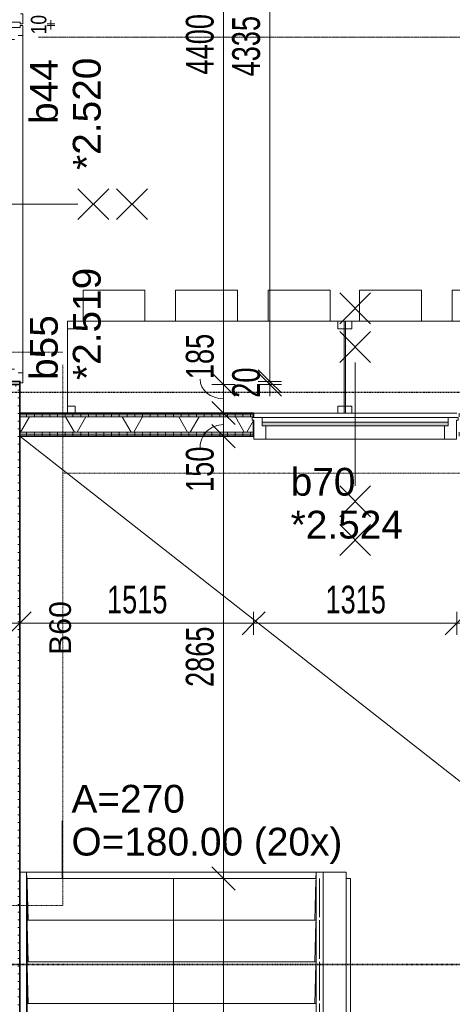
# Model space of a CAD drawing. Header units: millimetres. Extents: x -80560 to 110805, y -11020 to 52719.
# Tile 101 of 182: x 53495 to 56296, y 31235 to 37613. Entities that reach past the tile are written whole.
import ezdxf

# ---------------------------------------------------------------- set-up
doc = ezdxf.new("R2010")
doc.units = ezdxf.units.MM
for name, pattern in [('CENTER2', [20, 8, -4, 4, -4]), ('DASHDOT2', [8, 4, -2, 0, -2]), ('DASHED2', [6, 4, -2]), ('DASHED2-1', [3, 2, -1])]:
    doc.linetypes.add(name, pattern=pattern)
for name, color, linetype, lineweight in [('A-ANNO-DIMS', 211, 'Continuous', 9), ('A-ANNO-DIMS-100', 211, 'Continuous', 9), ('A-ANNO-NOTE', 131, 'Continuous', 18), ('A-AREA', 32, 'DASHED2', 18), ('A-DETL', 90, 'Continuous', 18), ('A-DETL-GENF', 92, 'Continuous', 18), ('A-DETL-MBND', 5, 'Continuous', 18), ('A-DOOR', 31, 'Continuous', 18), ('A-GENM', 13, 'Continuous', 18), ('A-GLAZ', 151, 'Continuous', 18), ('A-GLAZ-IDEN', 152, 'Continuous', 18), ('A-WALL', 113, 'Continuous', 35), ('A-WALL-PATT', 111, 'Continuous', 35), ('G-ANNO-SYMB', 111, 'Continuous', 9), ('I-FURN', 30, 'Continuous', 18), ('I-WALL', 2, 'Continuous', 18), ('S-GRID', 1, 'Continuous', 9), ('S-STRS', 31, 'Continuous', 18), ('S-STRS-ANNO', 31, 'Continuous', 18), ('S-STRS-IDEN', 31, 'Continuous', 18)]:
    doc.layers.add(name, color=color, linetype=linetype, lineweight=lineweight)
doc.styles.add('Arial', font='arial.ttf', dxfattribs={"height": 180})
doc.styles.add('Arial_1', font='arial.ttf', dxfattribs={"height": 140})
doc.styles.add('Arial_6', font='arial.ttf', dxfattribs={"width": 0.7, "height": 180})
doc.styles.add('Arial_7', font='arial.ttf', dxfattribs={"width": 0.8, "height": 100})
doc.dimstyles.new('n3o_1_0', dxfattribs={"dimscale": 304.8, "dimtxt": 102.02594, "dimasz": 0, "dimexe": 0.082021, "dimexo": 0.0625, "dimgap": 0, "dimtad": 1, "dimdec": 0, "dimdsep": 46, "dimtxsty": 'Arial_7', "dimblk1": 'NONE', "dimblk2": 'NONE', "dimsah": 1, "dimcen": 0.09, "dimdle": 0.082021, "dimazin": 0, "dimtfac": 1, "dimtdec": 4, "dimtix": 1, "dimtmove": 0, "dimatfit": 3, "dimfxl": 0.082021, "dimfxlon": 1, "dimtvp": 1, "dimtolj": 1, "dimtzin": 0, "dimarcsym": 2})
doc.dimstyles.new('n3o_1_8_1', dxfattribs={"dimscale": 304.8, "dimtxt": 183.646692, "dimasz": 0.492126, "dimexe": 0.246063, "dimexo": 0.0625, "dimgap": 0.032808, "dimtad": 1, "dimdec": 0, "dimdsep": 46, "dimtxsty": 'Arial_6', "dimblk1": 'OBLIQUE', "dimblk2": 'OBLIQUE', "dimsah": 1, "dimcen": 0.09, "dimdle": 0.246063, "dimazin": 0, "dimtfac": 1, "dimtdec": 4, "dimtix": 1, "dimtmove": 1, "dimatfit": 3, "dimfxl": 0.246063, "dimfxlon": 1, "dimtvp": 1, "dimtolj": 1, "dimtzin": 0, "dimarcsym": 2})
doc.dimstyles.new('n3o_1_8_3', dxfattribs={"dimscale": 304.8, "dimtxt": 183.646692, "dimasz": 0.492126, "dimexe": 0.246063, "dimexo": 0.0625, "dimgap": 0.032808, "dimtad": 1, "dimdec": 0, "dimdsep": 46, "dimtxsty": 'Arial_6', "dimblk1": 'OBLIQUE', "dimblk2": 'OBLIQUE', "dimsah": 1, "dimcen": 0.09, "dimdle": 0.246063, "dimazin": 0, "dimtfac": 1, "dimtdec": 4, "dimtix": 1, "dimtmove": 0, "dimatfit": 3, "dimfxl": 0.246063, "dimfxlon": 1, "dimtvp": 1, "dimtolj": 1, "dimtzin": 0, "dimarcsym": 2})
pattern_1 = [(270, (61239.82, 35065), (50, 1e-13), [])]

# ---------------------------------------------------------------- blocks, each defined once
blk = doc.blocks.new('95251-Leonardo College Leiden_rvt-1-DO_02 tweede verdieping')
at = {"layer": 'A-GENM', "color": 170, "lineweight": 9}
for p, q in [((28600, 32090), (28645, 32090)), ((28645, 32090), (28646.9, 32050)), ((30520, 32090), (28645, 32090)), ((28645, 32090), (28646.9, 32050)), ((28645, 26962.7), (28645, 32090)), ((30518.1, 32050), (30520, 32090)), ((30518.1, 32050), (30520, 32090)), ((30520, 32090), (30565, 32090)), ((30520, 32090), (30520, 26962.7)), ((30518.1, 32050), (28647.5, 32050)), ((28647.5, 32020.2), (28653.8, 31780)), ((30511.2, 31780), (30518, 32040)), ((30517.9, 31780), (28647.5, 31780)), ((30511.2, 31510), (30518, 31770)), ((28647.5, 31750.2), (28653.8, 31510)), ((30517.9, 31510), (28647.5, 31510)), ((28647.5, 31480.2), (28653.8, 31240)), ((30511.2, 31240), (30518, 31500)), ((30517.9, 31240), (28647.5, 31240))]:
    blk.add_line(p, q, dxfattribs=at)
blk = doc.blocks.new('70_EHA_GEN_Aula tables - 70_EHA_GEN_workplaces tables-V2-DO_02 tweede verdieping')
at = {"layer": 'I-FURN'}
for p, q in [((-900, 295), (-900, 250)), ((-900, 250), (-900, 295)), ((-900, 295), (-900, -300)), ((-900, -300), (-900, 295)), ((-850, 250), (-850, 295)), ((-850, 295), (-850, 250)), ((850, 295), (850, 250)), ((850, 250), (850, 295)), ((900, 250), (900, 295)), ((900, 295), (900, 250)), ((900, -300), (900, 295)), ((900, 295), (900, -300)), ((-900, 250), (-891.25, 250)), ((-891.25, 250), (-900, 250)), ((-891.25, 250), (-850, 250)), ((-850, 250), (-891.25, 250)), ((850, 250), (900, 250)), ((900, 250), (850, 250)), ((-891.25, -250), (-900, -250)), ((-900, -250), (-900, -300)), ((-900, -300), (-900, -250)), ((-900, -250), (-891.25, -250)), ((-850, -250), (-891.25, -250)), ((-891.25, -250), (-850, -250)), ((-850, -300), (-850, -250)), ((-850, -250), (-850, -300)), ((900, -250), (850, -250)), ((850, -250), (850, -300)), ((850, -300), (850, -250)), ((850, -250), (900, -250)), ((900, -300), (900, -250)), ((900, -250), (900, -300)), ((-900, -300), (-891.25, -300)), ((-891.25, -300), (-900, -300)), ((-900, -300), (900, -300)), ((-891.25, -300), (-900, -300)), ((-891.25, -300), (-850, -300)), ((-850, -300), (-891.25, -300)), ((900, -300), (-891.25, -300)), ((-800, -300), (-800, -500)), ((-400, -500), (-400, -300)), ((-200, -300), (-200, -500)), ((200, -500), (200, -300)), ((400, -500), (400, -300)), ((800, -300), (800, -500)), ((850, -300), (900, -300)), ((900, -300), (850, -300)), ((-800, -500), (-400, -500)), ((-200, -500), (200, -500)), ((800, -500), (400, -500))]:
    blk.add_line(p, q, dxfattribs=at)
blk = doc.blocks.new('70_EHA_GEN_Aula tables - 70_EHA_GEN_workplaces tables-V3-DO_02 tweede verdieping')
at = {"layer": 'I-FURN'}
for p, q in [((-900, 295), (-900, 250)), ((-900, 250), (-900, 295)), ((-900, 295), (-900, -300)), ((-900, -300), (-900, 295)), ((-850, 250), (-850, 295)), ((-850, 295), (-850, 250)), ((850, 295), (850, 250)), ((850, 250), (850, 295)), ((900, 250), (900, 295)), ((900, 295), (900, 250)), ((900, -300), (900, 295)), ((900, 295), (900, -300)), ((-900, 250), (-898.75, 250)), ((-898.75, 250), (-900, 250)), ((-898.75, 250), (-850, 250)), ((-850, 250), (-898.75, 250)), ((850, 250), (891.25, 250)), ((891.25, 250), (850, 250)), ((891.25, 250), (900, 250)), ((900, 250), (891.25, 250)), ((-898.75, -250), (-900, -250)), ((-900, -250), (-900, -300)), ((-900, -300), (-900, -250)), ((-900, -250), (-898.75, -250)), ((-850, -250), (-898.75, -250)), ((-898.75, -250), (-850, -250)), ((-850, -300), (-850, -250)), ((-850, -250), (-850, -300)), ((891.25, -250), (850, -250)), ((850, -250), (850, -300)), ((850, -300), (850, -250)), ((850, -250), (891.25, -250)), ((900, -250), (891.25, -250)), ((891.25, -250), (900, -250)), ((900, -300), (900, -250)), ((900, -250), (900, -300)), ((-900, -300), (-898.75, -300)), ((-898.75, -300), (-900, -300)), ((-900, -300), (900, -300)), ((-898.75, -300), (-900, -300)), ((-898.75, -300), (-850, -300)), ((-850, -300), (-898.75, -300)), ((891.25, -300), (-898.75, -300)), ((-800, -300), (-800, -500)), ((-400, -500), (-400, -300)), ((-200, -300), (-200, -500)), ((200, -500), (200, -300)), ((400, -500), (400, -300)), ((800, -300), (800, -500)), ((850, -300), (891.25, -300)), ((891.25, -300), (850, -300)), ((891.25, -300), (900, -300)), ((900, -300), (891.25, -300)), ((900, -300), (891.25, -300)), ((-800, -500), (-400, -500)), ((-200, -500), (200, -500)), ((800, -500), (400, -500))]:
    blk.add_line(p, q, dxfattribs=at)
blk = doc.blocks.new('32_n3o_deur_dubbel - 90x139_25_K_930x2_2410x2030_60zs_glasdeur _kleefmagneet_-34331089-DO_02 tweede verdieping')
at = {"layer": 'A-GLAZ'}
for p, q in [((-950, 69.5), (-1015, 69.5)), ((-1015, 69.5), (-1015, 52.5)), ((-950, 55.5), (-950, 69.5)), ((1015, 69.5), (950, 69.5)), ((950, 69.5), (950, 55.5)), ((1015, 52.5), (1015, 69.5)), ((-1015, 52.5), (-1003, 52.5)), ((-1003, 52.5), (-1003, -52.5)), ((-925, -69.5), (-925, 15.5)), ((925, 15.5), (925, -69.5)), ((1003, -52.5), (1003, 52.5)), ((1003, 52.5), (1015, 52.5)), ((-1003, -52.5), (-1015, -52.5)), ((-1015, -52.5), (-1015, -69.5)), ((1015, -52.5), (1003, -52.5)), ((1015, -69.5), (1015, -52.5)), ((-1015, -69.5), (-925, -69.5)), ((925, -69.5), (1015, -69.5))]:
    blk.add_line(p, q, dxfattribs=at)
blk = doc.blocks.new('32_n3o_raam_h1xb1 - 90x139_25_K_2410x2315_60-34331233-DO_02 tweede verdieping')
at = {"layer": 'A-GLAZ'}
for p, q in [((-1157.5, 69.5), (-1157.5, 52.5)), ((-1092.5, 69.5), (-1157.5, 69.5)), ((-1092.5, 39.5), (-1092.5, 69.5)), ((-1092.5, 69.5), (1092.5, 69.5)), ((1157.5, 69.5), (1092.5, 69.5)), ((1092.5, 69.5), (1092.5, 39.5)), ((1157.5, 52.5), (1157.5, 69.5)), ((-1157.5, 52.5), (-1145.5, 52.5)), ((-1145.5, 52.5), (-1145.5, -52.5)), ((-1067.5, -69.5), (-1067.5, 15.5)), ((1067.5, 15.5), (1067.5, -69.5)), ((1145.5, -52.5), (1145.5, 52.5)), ((1145.5, 52.5), (1157.5, 52.5)), ((-1145.5, -52.5), (-1157.5, -52.5)), ((-1157.5, -52.5), (-1157.5, -69.5)), ((1157.5, -52.5), (1145.5, -52.5)), ((1157.5, -69.5), (1157.5, -52.5)), ((-1157.5, -69.5), (-1067.5, -69.5)), ((1067.5, -69.5), (-1067.5, -69.5)), ((1067.5, -69.5), (1157.5, -69.5))]:
    blk.add_line(p, q, dxfattribs=at)
blk = doc.blocks.new('32_n3o_raam_h1xb1 - 90x139_25_M_1740x1335_60-33465254-DO_02 tweede verdieping')
at = {"layer": 'A-GLAZ'}
for p, q in [((-667.5, 45), (-667.5, 28)), ((-602.5, 45), (-667.5, 45)), ((-667.5, 28), (-655.5, 28)), ((-655.5, 28), (-655.5, -94)), ((-602.5, 15), (-602.5, 45)), ((-602.5, 45), (602.5, 45)), ((667.5, 45), (602.5, 45)), ((602.5, 45), (602.5, 15)), ((655.5, -94), (655.5, 28)), ((655.5, 28), (667.5, 28)), ((667.5, 28), (667.5, 45)), ((-577.5, -94), (-577.5, -9)), ((577.5, -9), (577.5, -94)), ((-655.5, -94), (-577.5, -94)), ((577.5, -94), (-577.5, -94)), ((577.5, -94), (655.5, -94))]:
    blk.add_line(p, q, dxfattribs=at)
blk = doc.blocks.new('30_n3o_raam_vast - 24mm_60min-32848161-DO_02 tweede verdieping')
at = {"layer": 'A-DOOR'}
blk.add_hatch(color=256, dxfattribs=at).paths.add_polyline_path([(0, 0), (0, 24), (-1205, 24), (-1205, 0), (-291, 0)], flags=0)
for p, q in [((0, 24), (-1205, 24)), ((-1205, 24), (-1205, 0)), ((-1205, 0), (0, 0)), ((0, 0), (0, 24))]:
    blk.add_line(p, q, dxfattribs=at)
blk = doc.blocks.new('01_n3o_symbool_lijn_met_tekst - brandwerend_B60-34231496-DO_02 tweede verdieping')
at = {"layer": 'A-DETL-GENF', "color": 3, "linetype": 'DASHDOT2'}
blk.add_line((0, 0), (14897.5, 0), dxfattribs=at)
blk = doc.blocks.new('01_n3o_symbool_lijn_met_tekst - brandwerend_B60-33466753-DO_02 tweede verdieping')
at = {"layer": 'A-DETL-GENF', "color": 3, "linetype": 'DASHDOT2'}
blk.add_line((0, 0), (2660, 0), dxfattribs=at)
blk = doc.blocks.new('01_n3o_symbool_lijn_met_tekst - brandwerend_B60-31704114-DO_02 tweede verdieping')
at = {"layer": 'A-DETL-GENF', "color": 3, "linetype": 'DASHDOT2'}
blk.add_line((0, 0), (3425, 0), dxfattribs=at)
blk = doc.blocks.new('01_n3o_symbool_lijn_met_tekst - brandwerend_B60-32507395-DO_02 tweede verdieping')
at = {"layer": 'A-DETL-GENF', "color": 3, "linetype": 'DASHDOT2'}
blk.add_line((0, 0), (3505, 0), dxfattribs=at)
blk = doc.blocks.new('DIMBLOCK350-DO_02 tweede verdieping')
at = {"layer": 'A-ANNO-DIMS-100'}
for p, q in [((54814.4, 39650), (54739.4, 39725)), ((54814.4, 39725), (54814.4, 35250)), ((54889.4, 39650), (54739.4, 39650)), ((54814.4, 39650), (54889.4, 39575)), ((54814.4, 39650), (54889.4, 39650)), ((54814.4, 35250), (54739.4, 35325)), ((54739.4, 35250), (54889.4, 35250)), ((54814.4, 35250), (54739.4, 35250)), ((54814.4, 35250), (54889.4, 35175))]:
    blk.add_line(p, q, dxfattribs=at)
at = {"layer": 'A-ANNO-DIMS-100', "color": 0, "insert": (54570.7, 37257.9), "char_height": 180, "width": 461.094, "attachment_point": 1, "rotation": 90, "line_spacing_factor": 0.941778, "style": 'Arial_6'}
blk.add_mtext('4400', dxfattribs=at)
blk = doc.blocks.new('_Oblique')
at = {"color": 0, "linetype": 'ByBlock', "lineweight": -2}
blk.add_line((-0.5, -0.5), (0.5, 0.5), dxfattribs=at)
blk = doc.blocks.new('DIMBLOCK351-DO_02 tweede verdieping')
at = {"layer": 'A-ANNO-DIMS-100'}
for p, q in [((54814.4, 35250), (54739.4, 35325)), ((54739.4, 35250), (54889.4, 35250)), ((54814.4, 35250), (54739.4, 35250)), ((54814.4, 35250), (54814.4, 35065)), ((54814.4, 35250), (54889.4, 35175)), ((54814.4, 35065), (54739.4, 35140)), ((54889.4, 35065), (54739.4, 35065)), ((54814.4, 35065), (54889.4, 34990)), ((54814.4, 35065), (54889.4, 35065))]:
    blk.add_line(p, q, dxfattribs=at)
blk.add_ellipse((54814.4, 35284.5), major_axis=(151.3, 0), ratio=0.839615, start_param=3.141593, end_param=4.712389, dxfattribs=at)
at = {"layer": 'A-ANNO-DIMS-100', "color": 0, "insert": (54570.7, 35284.5), "char_height": 180, "width": 345.821, "attachment_point": 1, "rotation": 90, "line_spacing_factor": 0.941778, "style": 'Arial_6'}
blk.add_mtext('185', dxfattribs=at)
blk = doc.blocks.new('DIMBLOCK352-DO_02 tweede verdieping')
at = {"layer": 'A-ANNO-DIMS-100'}
for p, q in [((54814.4, 35065), (54739.4, 35140)), ((54889.4, 35065), (54739.4, 35065)), ((54814.4, 35065), (54814.4, 34915)), ((54814.4, 35065), (54889.4, 34990)), ((54814.4, 35065), (54889.4, 35065)), ((54814.4, 34915), (54739.4, 34990)), ((54889.4, 34915), (54739.4, 34915)), ((54814.4, 34915), (54889.4, 34840)), ((54814.4, 34915), (54889.4, 34915))]:
    blk.add_line(p, q, dxfattribs=at)
blk.add_ellipse((54814.4, 34842.1), major_axis=(151.3, 0), ratio=0.977427, start_param=1.570796, end_param=3.141593, dxfattribs=at)
at = {"layer": 'A-ANNO-DIMS-100', "color": 0, "insert": (54570.7, 34554), "char_height": 180, "width": 345.821, "attachment_point": 1, "rotation": 90, "line_spacing_factor": 0.941778, "style": 'Arial_6'}
blk.add_mtext('150', dxfattribs=at)
blk = doc.blocks.new('DIMBLOCK353-DO_02 tweede verdieping')
at = {"layer": 'A-ANNO-DIMS-100'}
for p, q in [((54814.4, 34915), (54739.4, 34990)), ((54889.4, 34915), (54739.4, 34915)), ((54814.4, 34915), (54814.4, 32050)), ((54814.4, 34915), (54889.4, 34840)), ((54814.4, 34915), (54889.4, 34915)), ((54814.4, 32050), (54739.4, 32125)), ((54889.4, 32050), (54739.4, 32050)), ((54814.4, 32050), (54889.4, 31975)), ((54814.4, 32050), (54889.4, 32050))]:
    blk.add_line(p, q, dxfattribs=at)
at = {"layer": 'A-ANNO-DIMS-100', "color": 0, "insert": (54570.7, 33290.4), "char_height": 180, "width": 461.094, "attachment_point": 1, "rotation": 90, "line_spacing_factor": 0.941778, "style": 'Arial_6'}
blk.add_mtext('2865', dxfattribs=at)
blk = doc.blocks.new('DIMBLOCK354-DO_02 tweede verdieping')
at = {"layer": 'A-ANNO-DIMS-100'}
for p, q in [((54814.4, 32050), (54739.4, 32125)), ((54889.4, 32050), (54739.4, 32050)), ((54814.4, 32050), (54814.4, 26650)), ((54814.4, 32050), (54889.4, 31975)), ((54814.4, 32050), (54889.4, 32050)), ((54814.4, 26650), (54739.4, 26725)), ((54889.4, 26650), (54739.4, 26650)), ((54814.4, 26650), (54889.4, 26575)), ((54814.4, 26650), (54889.4, 26650))]:
    blk.add_line(p, q, dxfattribs=at)
at = {"layer": 'A-ANNO-DIMS-100', "color": 0, "insert": (54570.7, 29157.9), "char_height": 180, "width": 461.094, "attachment_point": 1, "rotation": 90, "line_spacing_factor": 0.941778, "style": 'Arial_6'}
blk.add_mtext('5400', dxfattribs=at)
blk = doc.blocks.new('DIMBLOCK405-DO_02 tweede verdieping')
at = {"layer": 'A-ANNO-DIMS-100'}
for p, q in [((53697.1, 37585), (53672.1, 37585)), ((53697.1, 37575), (53672.1, 37575)), ((53697.1, 37610), (53697.1, 37550)), ((53697.1, 37585), (53722.1, 37585)), ((53697.1, 37575), (53722.1, 37575))]:
    blk.add_line(p, q, dxfattribs=at)
at = {"layer": 'A-ANNO-DIMS-100', "color": 0, "insert": (53567.3, 37518.8), "char_height": 100, "width": 146.917, "attachment_point": 1, "rotation": 90, "line_spacing_factor": 0.941778, "style": 'Arial_7'}
blk.add_mtext('10', dxfattribs=at)
blk = doc.blocks.new('_None')
blk = doc.blocks.new('DIMBLOCK457-DO_02 tweede verdieping')
at = {"layer": 'A-ANNO-DIMS-100'}
for p, q in [((55114.4, 39605), (55039.4, 39680)), ((55039.4, 39605), (55189.4, 39605)), ((55114.4, 39605), (55039.4, 39605)), ((55114.4, 39605), (55114.4, 35270)), ((55114.4, 39605), (55189.4, 39530)), ((55114.4, 35270), (55039.4, 35345)), ((55039.4, 35270), (55189.4, 35270)), ((55114.4, 35270), (55039.4, 35270)), ((55114.4, 35270), (55189.4, 35195))]:
    blk.add_line(p, q, dxfattribs=at)
at = {"layer": 'A-ANNO-DIMS-100', "color": 0, "insert": (54870.7, 37245.4), "char_height": 180, "width": 461.094, "attachment_point": 1, "rotation": 90, "line_spacing_factor": 0.941778, "style": 'Arial_6'}
blk.add_mtext('4335', dxfattribs=at)
blk = doc.blocks.new('DIMBLOCK458-DO_02 tweede verdieping')
at = {"layer": 'A-ANNO-DIMS-100'}
for p, q in [((55114.4, 35270), (55039.4, 35345)), ((55114.4, 35250), (55039.4, 35325)), ((55039.4, 35270), (55189.4, 35270)), ((55114.4, 35270), (55039.4, 35270)), ((55114.4, 35270), (55114.4, 35175)), ((55114.4, 35270), (55189.4, 35195)), ((55039.4, 35250), (55189.4, 35250)), ((55114.4, 35250), (55039.4, 35250)), ((55114.4, 35250), (55189.4, 35175))]:
    blk.add_line(p, q, dxfattribs=at)
at = {"layer": 'A-ANNO-DIMS-100', "color": 0, "insert": (54870.7, 35163.9), "char_height": 180, "width": 230.547, "attachment_point": 1, "rotation": 90, "line_spacing_factor": 0.941778, "style": 'Arial_6'}
blk.add_mtext('20', dxfattribs=at)
blk = doc.blocks.new('DIMBLOCK585-DO_02 tweede verdieping')
at = {"layer": 'A-ANNO-DIMS-100'}
for p, q in [((53494.8, 33703.3), (53569.8, 33778.3)), ((53494.8, 33778.3), (53494.8, 33628.3)), ((53494.8, 33703.3), (53494.8, 33778.3)), ((55009.8, 33703.3), (55084.8, 33778.3)), ((55009.8, 33778.3), (55009.8, 33628.3)), ((55009.8, 33703.3), (55009.8, 33778.3)), ((53419.8, 33703.3), (55009.8, 33703.3)), ((53494.8, 33703.3), (53419.8, 33628.3)), ((55009.8, 33703.3), (54934.8, 33628.3))]:
    blk.add_line(p, q, dxfattribs=at)
at = {"layer": 'A-ANNO-DIMS-100', "color": 0, "insert": (54060.2, 33946.9), "char_height": 180, "width": 461.094, "attachment_point": 1, "line_spacing_factor": 0.941778, "style": 'Arial_6'}
blk.add_mtext('1515', dxfattribs=at)
blk = doc.blocks.new('DIMBLOCK586-DO_02 tweede verdieping')
at = {"layer": 'A-ANNO-DIMS-100'}
for p, q in [((55009.8, 33703.3), (55084.8, 33778.3)), ((55009.8, 33778.3), (55009.8, 33628.3)), ((55009.8, 33703.3), (55009.8, 33778.3)), ((56324.8, 33703.3), (56399.8, 33778.3)), ((56324.8, 33778.3), (56324.8, 33628.3)), ((56324.8, 33703.3), (56324.8, 33778.3)), ((55009.8, 33703.3), (54934.8, 33628.3)), ((55009.8, 33703.3), (56324.8, 33703.3)), ((56324.8, 33703.3), (56249.8, 33628.3))]:
    blk.add_line(p, q, dxfattribs=at)
at = {"layer": 'A-ANNO-DIMS-100', "color": 0, "insert": (55475.2, 33946.9), "char_height": 180, "width": 461.094, "attachment_point": 1, "line_spacing_factor": 0.941778, "style": 'Arial_6'}
blk.add_mtext('1315', dxfattribs=at)
blk = doc.blocks.new('DIMBLOCK587-DO_02 tweede verdieping')
at = {"layer": 'A-ANNO-DIMS-100'}
for p, q in [((56324.8, 33703.3), (56399.8, 33778.3)), ((56324.8, 33778.3), (56324.8, 33628.3)), ((56324.8, 33703.3), (56324.8, 33778.3)), ((56664.8, 33703.3), (56739.8, 33778.3)), ((56664.8, 33778.3), (56664.8, 33628.3)), ((56664.8, 33703.3), (56664.8, 33778.3)), ((56324.8, 33703.3), (56249.8, 33628.3)), ((56324.8, 33703.3), (56664.8, 33703.3)), ((56664.8, 33703.3), (56589.8, 33628.3))]:
    blk.add_line(p, q, dxfattribs=at)
at = {"layer": 'A-ANNO-DIMS-100', "color": 0, "insert": (56350.7, 33946.9), "char_height": 180, "width": 345.821, "attachment_point": 1, "line_spacing_factor": 0.941778, "style": 'Arial_6'}
blk.add_mtext('340', dxfattribs=at)

msp = doc.modelspace()

# ---------------------------------------------------------------- hatches: boundary and pattern name
at = {"layer": 'A-WALL-PATT', "lineweight": 18}
h = msp.add_hatch(dxfattribs=at)
h.set_pattern_fill('FP_99', color=256, angle=-270, style=0, pattern_type=2)
h.set_pattern_definition([(180, (53494.82, 37500), (6e-15, -50), [])])
h.paths.add_polyline_path([(53494.8, 35250), (53494.8, 35270), (53482.3, 35270), (53482.3, 35250)], flags=0)
h.paths.add_polyline_path([(53482.3, 37565), (53494.8, 37565), (53494.8, 37595), (53482.3, 37595), (53482.3, 37583.2)], flags=0)
h.paths.add_polyline_path([(53494.8, 39605), (53494.8, 39750), (53482.3, 39750), (53482.3, 39605)], flags=0)
h = msp.add_hatch(dxfattribs=at)
h.set_pattern_fill('FP_96', color=256, angle=90, style=0, pattern_type=2)
h.set_pattern_definition([(90, (52369.82, 35150), (-50, -2e-13), [])])
h.paths.add_polyline_path([(53482.3, 35237.5), (53494.8, 35237.5), (53494.8, 35250), (53204.8, 35250), (53204.8, 35237.5), (53335.8, 35237.5)], flags=0)
h.paths.add_polyline_path([(51534.8, 35237.5), (51534.8, 35250), (51244.8, 35250), (51244.8, 35237.5), (51280.1, 35237.5)], flags=0)
h = msp.add_hatch(dxfattribs=at)
h.set_pattern_fill('FP_182', color=256, angle=90, style=0, pattern_type=2)
h.set_pattern_definition([(0, (53394.82, 33612.5), (0, 50), [])])
h.paths.add_polyline_path([(53494.8, 32075), (53494.8, 35237.5), (53482.3, 35237.5), (53482.3, 32075)], flags=0)
h = msp.add_hatch(dxfattribs=at)
h.set_pattern_fill('FP_45', color=256, angle=-270, style=0, pattern_type=2)
h.set_pattern_definition(pattern_1)
h.paths.add_polyline_path([(68606.7, 35052.5), (68834.8, 35052.5), (68834.8, 35065), (67444.8, 35065), (67444.1, 35060.3), (67441.3, 35053.5), (67441.3, 35052.5), (68313, 35052.5)], flags=0)
h.paths.add_polyline_path([(67150.8, 35052.5), (67148.3, 35053.5), (67144.8, 35065), (67124.8, 35065), (67124.8, 35052.5), (67148.3, 35052.5)], flags=0)
h.paths.add_polyline_path([(61750.8, 35052.5), (61748.3, 35053.5), (61744.8, 35065), (61724.8, 35065), (61724.8, 35052.5), (61748.3, 35052.5)], flags=0)
h.paths.add_polyline_path([(62044.8, 35052.5), (62064.8, 35053.5), (62064.8, 35065), (62044.8, 35064.3), (62044.1, 35060.3), (62041.3, 35053.5), (62041.3, 35052.5)], flags=0)
h.paths.add_polyline_path([(56348.3, 35052.5), (56348.3, 35053.5), (56344.8, 35065), (56324.8, 35065), (56324.8, 35052.5)], flags=0)
h.paths.add_polyline_path([(56638.9, 35052.5), (56664.8, 35053.5), (56664.8, 35065), (56644.8, 35064.3), (56644.1, 35060.3), (56641.3, 35053.5)], flags=0)
h.paths.add_polyline_path([(55009.8, 35052.5), (55009.8, 35065), (53494.8, 35065), (53494.8, 35052.5), (53629.4, 35052.5)], flags=0)
h = msp.add_hatch(dxfattribs=at)
h.set_pattern_fill('FP_45', color=256, angle=-270, style=0, pattern_type=2)
h.set_pattern_definition(pattern_1)
h.paths.add_polyline_path([(68606.7, 35040), (68834.8, 35040), (68834.8, 35052.5), (67438.9, 35052.5), (67432, 35050), (67155.2, 35050.7), (67148.3, 35052.5), (67124.8, 35052.5), (67124.8, 35040), (68313, 35040)], flags=0)
h.paths.add_polyline_path([(61758.4, 35040), (62064.8, 35040), (62064.8, 35052.5), (62038.9, 35052.5), (62032.8, 35050), (61755.2, 35050.7), (61748.3, 35052.5), (61724.8, 35052.5), (61724.8, 35040), (61756.8, 35040)], flags=0)
h.paths.add_polyline_path([(56631.2, 35040), (56664.8, 35040), (56664.8, 35052.5), (56636.3, 35051.5), (56632.8, 35050), (56355.2, 35050.7), (56348.3, 35052.5), (56324.8, 35052.5), (56324.8, 35040), (56628.8, 35040)], flags=0)
h.paths.add_polyline_path([(55009.8, 35040), (55009.8, 35052.5), (53494.8, 35052.5), (53494.8, 35040), (53629.4, 35040)], flags=0)
h = msp.add_hatch(dxfattribs=at)
h.set_pattern_fill('FP_2', color=256, style=0, pattern_type=2)
h.set_pattern_definition([(60, (24894.82, 0), (-274.963, 158.75), []), (120, (24894.82, 0), (-274.963, -158.75), [])])
h.paths.add_polyline_path([(68834.8, 34940), (68834.8, 35040), (67124.8, 35040), (67124.8, 35035), (67134.8, 35035), (67134.8, 35018), (67124.8, 35018), (67124.8, 34940), (68606.7, 34940)], flags=0)
h.paths.add_polyline_path([(61724.8, 34940), (62064.8, 34940), (62064.8, 35018), (62054.8, 35018), (62054.8, 35035), (62064.8, 35035), (62064.8, 35040), (61724.8, 35040), (61724.8, 35035), (61734.8, 35035), (61734.8, 35018), (61724.8, 35018)], flags=0)
h.paths.add_polyline_path([(56566.2, 34940), (56664.8, 34940), (56664.8, 35018), (56654.8, 35018), (56654.8, 35035), (56664.8, 35035), (56664.8, 35040), (56324.8, 35040), (56324.8, 35035), (56334.8, 35035), (56334.8, 35018), (56324.8, 35018), (56324.8, 34940)], flags=0)
h.paths.add_polyline_path([(54999.8, 34940), (55009.8, 34940), (55009.8, 35018), (54999.8, 35018), (54999.8, 35035), (55009.8, 35035), (55009.8, 35040), (53494.8, 35040), (53494.8, 34940), (53629.4, 34940)], flags=0)
h = msp.add_hatch(dxfattribs=at)
h.set_pattern_fill('FP_45', color=256, angle=-270, style=0, pattern_type=2)
h.set_pattern_definition(pattern_1)
h.paths.add_polyline_path([(68834.8, 34927.5), (68834.8, 34940), (67124.8, 34940), (67124.8, 34927.5), (68606.7, 34927.5)], flags=0)
h.paths.add_polyline_path([(61724.8, 34927.5), (62064.8, 34927.5), (62064.8, 34940), (61724.8, 34940)], flags=0)
h.paths.add_polyline_path([(56664.8, 34927.5), (56664.8, 34940), (56324.8, 34940), (56324.8, 34927.5), (56566.2, 34927.5)], flags=0)
h.paths.add_polyline_path([(55009.8, 34927.5), (55009.8, 34940), (53494.8, 34940), (53494.8, 34927.5), (53629.4, 34927.5)], flags=0)
h = msp.add_hatch(dxfattribs=at)
h.set_pattern_fill('FP_45', color=256, angle=-270, style=0, pattern_type=2)
h.set_pattern_definition(pattern_1)
h.paths.add_polyline_path([(68834.8, 34915), (68834.8, 34927.5), (67124.8, 34927.5), (67124.8, 34915), (67725.7, 34915)], flags=0)
h.paths.add_polyline_path([(61852.3, 34915), (62064.8, 34915), (62064.8, 34927.5), (61724.8, 34927.5), (61724.8, 34915)], flags=0)
h.paths.add_polyline_path([(56664.8, 34915), (56664.8, 34927.5), (56324.8, 34927.5), (56324.8, 34915)], flags=0)
h.paths.add_polyline_path([(55009.8, 34915), (55009.8, 34927.5), (53494.8, 34927.5), (53494.8, 34915), (53629.4, 34915)], flags=0)
h = msp.add_hatch(dxfattribs=at)
h.set_pattern_fill('FP_90', color=256, angle=90, style=0, pattern_type=2)
h.set_pattern_definition([(180, (53494.82, 28532.5), (-9e-14, -50), [])])
h.paths.add_polyline_path([(53482.3, 25166.8), (53494.8, 25166.8), (53494.8, 32075), (53482.3, 32075), (53482.3, 25252.5)], flags=0)

# ---------------------------------------------------------------- linework, layer by layer
at = {"layer": 'A-ANNO-NOTE', "lineweight": 9}
for p, q in [((54072.3, 36517.5), (53872.3, 36317.5)), ((54072.3, 36317.5), (53872.3, 36517.5)), ((54322.3, 36517.5), (54122.3, 36317.5)), ((54322.3, 36317.5), (54122.3, 36517.5)), ((53072.3, 36417.5), (53872.3, 36417.5)), ((55567.3, 35843), (55767.3, 35643)), ((55767.3, 35843), (55567.3, 35643)), ((55567.3, 35593), (55767.3, 35393)), ((55767.3, 35593), (55567.3, 35393)), ((55667.3, 34593), (55667.3, 35393)), ((55567.3, 34393), (55767.3, 34593)), ((55767.3, 34393), (55567.3, 34593)), ((55567.3, 34143), (55767.3, 34343)), ((55767.3, 34143), (55567.3, 34343))]:
    msp.add_line(p, q, dxfattribs=at)
at = {"layer": 'A-AREA', "linetype": 'DASHED2-1'}
msp.add_line((70413.8, 37500), (53614.3, 37500), dxfattribs=at)
at = {"layer": 'A-DETL'}
msp.add_line((53494.8, 34915), (68834.8, 22885), dxfattribs=at)
at = {"layer": 'A-DETL-MBND'}
for p, q in [((55609.8, 32050), (55637.8, 32050)), ((55637.8, 32050), (55637.8, 25550))]:
    msp.add_line(p, q, dxfattribs=at)
at = {"layer": 'A-WALL'}
for p, q in [((53494.8, 35250), (53204.8, 35250)), ((53494.8, 32075), (53494.8, 35250))]:
    msp.add_line(p, q, dxfattribs=at)
at = {"layer": 'A-WALL', "lineweight": 18}
for p, q in [((55009.8, 35052.5), (53494.8, 35052.5)), ((55009.8, 35040), (53494.8, 35040)), ((55009.8, 34940), (53494.8, 34940)), ((55009.8, 34927.5), (53494.8, 34927.5))]:
    msp.add_line(p, q, dxfattribs=at)
at = {"layer": 'G-ANNO-SYMB', "linetype": 'DASHDOT2', "lineweight": 35}
msp.add_line((34013.4, 31493.3), (90414.6, 31493.3), dxfattribs=at)
at = {"layer": 'I-WALL', "lineweight": 35}
for p, q in [((53494.8, 35270), (53394.8, 35270)), ((53494.8, 35250), (53494.8, 35270)), ((53394.8, 35250), (53494.8, 35250)), ((55009.8, 35065), (53494.8, 35065)), ((55009.8, 35035), (55009.8, 35065)), ((55009.8, 34915), (55009.8, 35018)), ((53494.8, 34915), (55009.8, 34915)), ((53494.8, 25166.8), (53494.8, 32075))]:
    msp.add_line(p, q, dxfattribs=at)
at = {"layer": 'I-WALL'}
for p, q in [((55009.8, 35065), (56324.8, 35065)), ((55011.8, 34915), (55009.8, 34915)), ((55459.8, 22885), (55459.8, 32090)), ((55459.8, 32090), (55609.8, 32090)), ((55609.8, 32090), (55609.8, 22885))]:
    msp.add_line(p, q, dxfattribs=at)
at = {"layer": 'S-GRID', "linetype": 'CENTER2', "lineweight": 25}
msp.add_line((29945.3, 35200), (110204.9, 35200), dxfattribs=at)
at = {"layer": 'S-STRS'}
for p, q in [((53542.3, 32050), (53539.8, 32050)), ((53542.3, 32050), (53542.3, 31780)), ((55413.1, 32050), (53542.3, 32050)), ((55437.3, 32050), (55437.3, 31799.7)), ((53542.3, 31780), (53542.3, 31510)), ((55413.1, 31780), (53542.3, 31780)), ((55437.3, 31780), (55437.3, 31529.7)), ((53542.3, 31510), (53542.3, 31240)), ((55413.1, 31510), (53542.3, 31510)), ((55437.3, 31510), (55437.3, 31259.7)), ((53542.3, 31240), (53542.3, 30970)), ((55413.1, 31240), (53542.3, 31240)), ((55437.3, 31240), (55437.3, 30989.7))]:
    msp.add_line(p, q, dxfattribs=at)
at = {"layer": 'S-STRS-ANNO'}
for p, q in [((54489.8, 32050), (54489.8, 31780)), ((54489.8, 31780), (54489.8, 31510)), ((54489.8, 31510), (54489.8, 31240)), ((54489.8, 31240), (54489.8, 30970))]:
    msp.add_line(p, q, dxfattribs=at)
at = {"layer": 'S-STRS-IDEN', "lineweight": 9}
msp.add_line((53768.9, 32050), (53768.9, 32423.3), dxfattribs=at)

# ---------------------------------------------------------------- block references
at = {"color": 250, "lineweight": 5}
msp.add_blockref('95251-Leonardo College Leiden_rvt-1-DO_02 tweede verdieping', (24894.8, 0), dxfattribs=at)
at = {"layer": 'A-DETL-GENF', "color": 3, "linetype": 'DASHDOT2'}
for name, p in [('01_n3o_symbool_lijn_met_tekst - brandwerend_B60-31704114-DO_02 tweede verdieping', (50349.8, 35460)), ('01_n3o_symbool_lijn_met_tekst - brandwerend_B60-34231496-DO_02 tweede verdieping', (53774.8, 34675)), ('01_n3o_symbool_lijn_met_tekst - brandwerend_B60-33466753-DO_02 tweede verdieping', (51114.8, 31875))]:
    msp.add_blockref(name, p, dxfattribs=at)
at = {"layer": 'A-DETL-GENF', "color": 3, "linetype": 'DASHDOT2', "rotation": 90}
msp.add_blockref('01_n3o_symbool_lijn_met_tekst - brandwerend_B60-32507395-DO_02 tweede verdieping', (53774.8, 31875), dxfattribs=at)
at = {"layer": 'A-DOOR'}
msp.add_blockref('30_n3o_raam_vast - 24mm_60min-32848161-DO_02 tweede verdieping', (56269.8, 34981), dxfattribs=at)
at = {"layer": 'A-GLAZ', "rotation": 270.0000000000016}
for name, p in [('32_n3o_deur_dubbel - 90x139_25_K_930x2_2410x2030_60zs_glasdeur _kleefmagneet_-34331089-DO_02 tweede verdieping', (53444.8, 38600)), ('32_n3o_raam_h1xb1 - 90x139_25_K_2410x2315_60-34331233-DO_02 tweede verdieping', (53444.8, 36417.5))]:
    msp.add_blockref(name, p, dxfattribs=at)
at = {"layer": 'A-GLAZ'}
msp.add_blockref('32_n3o_raam_h1xb1 - 90x139_25_M_1740x1335_60-33465254-DO_02 tweede verdieping', (55667.3, 34990), dxfattribs=at)
at = {"layer": 'I-FURN', "rotation": 180}
for name, p in [('70_EHA_GEN_Aula tables - 70_EHA_GEN_workplaces tables-V2-DO_02 tweede verdieping', (54704.8, 35360)), ('70_EHA_GEN_Aula tables - 70_EHA_GEN_workplaces tables-V3-DO_02 tweede verdieping', (56496.1, 35360))]:
    msp.add_blockref(name, p, dxfattribs=at)

# ---------------------------------------------------------------- texts
at = {"layer": 'A-ANNO-NOTE', "color": 3, "linetype": 'DASHDOT2', "insert": (53686.8, 33498.3), "char_height": 140, "width": 408.861, "attachment_point": 1, "rotation": 90, "style": 'Arial_1'}
msp.add_mtext('B60', dxfattribs=at)
at = {"layer": 'A-GLAZ-IDEN', "lineweight": 9, "char_height": 180, "attachment_point": 1, "rotation": 90, "style": 'Arial'}
for s, insert, width in [('b44', (53561.2, 36937.6), 505.063), ('*2.520', (53839, 36639.9), 865.822), ('*2.519', (53839, 35279), 865.822), ('b55', (53561.2, 35279), 505.063)]:
    msp.add_mtext(s, dxfattribs=dict(at, insert=insert, width=width))
at = {"layer": 'A-GLAZ-IDEN', "lineweight": 9, "char_height": 180, "attachment_point": 1, "style": 'Arial'}
for s, insert, width in [('b70', (55249.6, 34709.9), 505.063), ('*2.524', (55249.6, 34432.1), 865.822)]:
    msp.add_mtext(s, dxfattribs=dict(at, insert=insert, width=width))
at = {"layer": 'S-STRS-IDEN', "lineweight": 9, "char_height": 180, "attachment_point": 1, "style": 'Arial'}
for s, insert, width in [('A=270', (53830.1, 32656.4), 881.856), ('O=180.00 (20x)', (53830.1, 32378.6), 2076.371)]:
    msp.add_mtext(s, dxfattribs=dict(at, insert=insert, width=width))

# ---------------------------------------------------------------- dimensions: what is measured, and where the dimension line sits
at = {"layer": 'A-ANNO-DIMS'}
for base, p1, p2, dimstyle, override, picture, middle in [((54814.4, 35250), (54889.4, 39650), (54739.4, 35250), 'n3o_1_8_3', {"dimpost": '<>', "dimfxl": 4402.556076}, 'DIMBLOCK350-DO_02 tweede verdieping', (54712.5, 37450)), ((55114.4, 35270), (55039.4, 39605), (55039.4, 35270), 'n3o_1_8_3', {"dimpost": '<>', "dimfxl": 4335}, 'DIMBLOCK457-DO_02 tweede verdieping', (55012.4, 37437.5)), ((53697.1, 37575), (53672.1, 37585), (53672.1, 37575), 'n3o_1_0', {"dimpost": '<>', "dimfxl": 10}, 'DIMBLOCK405-DO_02 tweede verdieping', (53646, 37580)), ((55114.4, 35250), (55039.4, 35270), (55039.4, 35250), 'n3o_1_8_3', {"dimpost": '<>', "dimfxl": 20}, 'DIMBLOCK458-DO_02 tweede verdieping', (55012.5, 35260)), ((54814.4, 32050), (54889.4, 34915), (54889.4, 32050), 'n3o_1_8_3', {"dimpost": '<>', "dimfxl": 2865}, 'DIMBLOCK353-DO_02 tweede verdieping', (54712.5, 33482.5)), ((54814.4, 26650), (54889.4, 32050), (54889.4, 26650), 'n3o_1_8_3', {"dimpost": '<>', "dimfxl": 5400}, 'DIMBLOCK354-DO_02 tweede verdieping', (54712.5, 29350))]:
    dim = msp.add_linear_dim(base=base, p1=p1, p2=p2, angle=90, dimstyle=dimstyle, override=override, dxfattribs=at)
    dim.commit()
    dim.dimension.update_dxf_attribs({"geometry": picture, "text_midpoint": middle})
for base, p1, p2, override, picture, middle in [((54814.4, 35065), (54739.4, 35250), (54889.4, 35065), {"dimpost": '<>', "dimfxl": 238.170107}, 'DIMBLOCK351-DO_02 tweede verdieping', (54690.7, 35457.4)), ((54814.4, 34915), (54889.4, 35065), (54889.4, 34915), {"dimpost": '<>', "dimfxl": 150}, 'DIMBLOCK352-DO_02 tweede verdieping', (54690.7, 34726.9))]:
    dim = msp.add_linear_dim(base=base, p1=p1, p2=p2, angle=90, dimstyle='n3o_1_8_1', override=override, dxfattribs=at)
    dim.commit()
    dim.dimension.update_dxf_attribs({"geometry": picture, "text_midpoint": middle, "dimtype": 160, "text_rotation": 90})
for base, p1, p2, override, picture, middle in [((55009.8, 33703.3), (53494.8, 33778.3), (55009.8, 33778.3), {"dimpost": '<>', "dimfxl": 1515}, 'DIMBLOCK585-DO_02 tweede verdieping', (54252.3, 33805.2)), ((56324.8, 33703.3), (55009.8, 33778.3), (56324.8, 33778.3), {"dimpost": '<>', "dimfxl": 1315}, 'DIMBLOCK586-DO_02 tweede verdieping', (55667.3, 33805.2)), ((56664.8, 33703.3), (56324.8, 33778.3), (56664.8, 33778.3), {"dimpost": '<>', "dimfxl": 340}, 'DIMBLOCK587-DO_02 tweede verdieping', (56494.8, 33805.2))]:
    dim = msp.add_linear_dim(base=base, p1=p1, p2=p2, dimstyle='n3o_1_8_3', override=override, dxfattribs=at)
    dim.commit()
    dim.dimension.update_dxf_attribs({"geometry": picture, "text_midpoint": middle})

doc.saveas('drawing.dxf')
